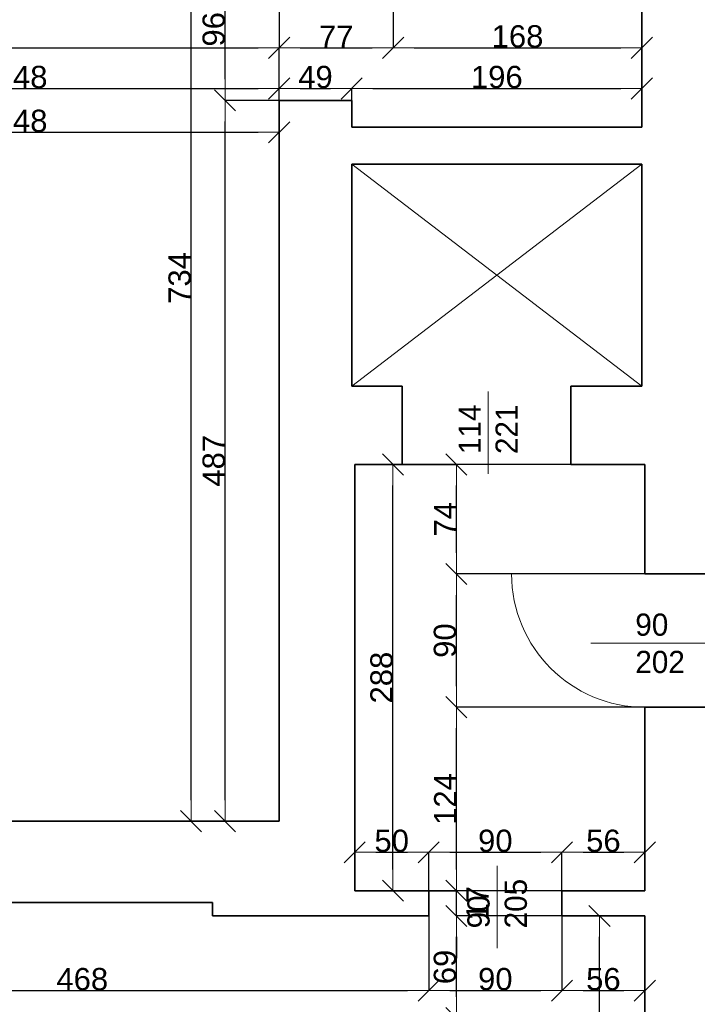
# Model space of a CAD drawing. Header units: metres. Extents: x 7506757 to 756746378, y 5735207 to 582114514.
# Tile 192 of 256: x 7547911 to 7552488, y 5897918 to 5904571. Entities that reach past the tile are written whole.
import ezdxf

# ---------------------------------------------------------------- set-up
doc = ezdxf.new("R2010")
doc.units = ezdxf.units.M
doc.header["$MEASUREMENT"] = 0
doc.header["$PDMODE"] = 2
doc.layers.get('0').update_dxf_attribs({"color": 250, "linetype": 'CONTINUOUS', "lineweight": 100, "plot": 0})
doc.layers.get('Defpoints').update_dxf_attribs({"linetype": 'CONTINUOUS'})
for name, color, linetype, lineweight in [('ELEKTRYKA141', 7, 'CONTINUOUS', 0), ('M_OCIANA6', 5, 'CONTINUOUS', 35), ('M_OPISY141', 7, 'CONTINUOUS', 0), ('opis1', 7, 'CONTINUOUS', 13)]:
    doc.layers.add(name, color=color, linetype=linetype, lineweight=lineweight)
doc.layers.add('PWYMIAR', color=7, linetype='CONTINUOUS')
doc.styles.add('GENERATED_STYLE_1', font='arial.ttf')
doc.styles.add('GENERATED_STYLE_2', font='txt')
doc.dimstyles.new('GENERATED_STYLE__1', dxfattribs={"dimtxt": 150, "dimasz": 142.5, "dimexe": 0.18, "dimexo": 0, "dimgap": 0.09, "dimtad": 1, "dimdec": 0, "dimlfac": 0.1, "dimzin": 0, "dimdsep": 46, "dimtxsty": 'GENERATED_STYLE_1', "dimblk": 'ARROWHEAD_6', "dimblk1": 'ARROWHEAD_6', "dimblk2": 'ARROWHEAD_6', "dimcen": 0.09, "dimclrd": 251, "dimclre": 251, "dimclrt": 7, "dimazin": 0, "dimtfac": 1, "dimtdec": 4, "dimtmove": 0, "dimatfit": 3, "dimfxl": 0, "dimtolj": 1, "dimtzin": 0, "dimarcsym": 0})
doc.dimstyles.new('GENERATED_STYLE__2', dxfattribs={"dimtxt": 150, "dimasz": 142.5, "dimexe": 0.18, "dimexo": 0, "dimgap": 0.09, "dimtad": 1, "dimtih": 1, "dimtoh": 1, "dimdec": 0, "dimlfac": 0.1, "dimzin": 0, "dimdsep": 46, "dimtxsty": 'GENERATED_STYLE_1', "dimblk": 'ARROWHEAD_6', "dimblk1": 'ARROWHEAD_6', "dimblk2": 'ARROWHEAD_6', "dimcen": 0.09, "dimclrd": 251, "dimclre": 251, "dimclrt": 7, "dimazin": 0, "dimtfac": 1, "dimtdec": 4, "dimtmove": 0, "dimatfit": 3, "dimfxl": 0, "dimtolj": 1, "dimtzin": 0, "dimarcsym": 0})
doc.dimstyles.new('GENERATED_STYLE__3', dxfattribs={"dimtxt": 150, "dimasz": 142.5, "dimexe": 0.18, "dimexo": 0, "dimgap": 0.09, "dimtad": 1, "dimdec": 0, "dimlfac": 0.1, "dimzin": 0, "dimdsep": 46, "dimtxsty": 'GENERATED_STYLE_1', "dimblk": 'ARROWHEAD_6', "dimblk1": 'ARROWHEAD_6', "dimblk2": 'ARROWHEAD_6', "dimcen": 0.09, "dimclrd": 251, "dimclre": 251, "dimclrt": 7, "dimazin": 0, "dimtfac": 1, "dimtdec": 4, "dimtmove": 2, "dimatfit": 3, "dimfxl": 0, "dimtolj": 1, "dimtzin": 0, "dimarcsym": 0})
doc.dimstyles.new('GENERATED_STYLE__4', dxfattribs={"dimtxt": 150, "dimasz": 142.5, "dimexe": 0.18, "dimexo": 0, "dimgap": 0.09, "dimtad": 1, "dimtih": 1, "dimtoh": 1, "dimdec": 0, "dimlfac": 0.1, "dimzin": 0, "dimdsep": 46, "dimtxsty": 'GENERATED_STYLE_1', "dimblk": 'ARROWHEAD_6', "dimblk1": 'ARROWHEAD_6', "dimblk2": 'ARROWHEAD_6', "dimcen": 0.09, "dimclrd": 251, "dimclre": 251, "dimclrt": 7, "dimazin": 0, "dimtfac": 1, "dimtdec": 4, "dimtmove": 2, "dimatfit": 3, "dimfxl": 0, "dimtolj": 1, "dimtzin": 0, "dimarcsym": 0})

# ---------------------------------------------------------------- blocks, each defined once
blk = doc.blocks.new('ARROWHEAD_6')
at = {"color": 0, "linetype": 'Continuous', "lineweight": 0}
for p, q in [((-0.5, -0.5), (0.5, 0.5)), ((0, 0), (-1, 0))]:
    blk.add_line(p, q, dxfattribs=at)
blk = doc.blocks.new('*D5150')
at = {"layer": 'Defpoints', "color": 0, "linetype": 'Continuous', "transparency": 16777216}
for p in [(7549663.4, 5904106), (7546183.4, 5901245.6), (7549663.4, 5899155.6)]:
    blk.add_point(p, dxfattribs=at)
at = {"layer": 'PWYMIAR', "color": 251, "linetype": 'Continuous', "lineweight": -2, "transparency": 16777216}
for p, q in [((7546183.4, 5901245.6), (7546183.4, 5904106.2)), ((7546325.9, 5904106), (7549520.9, 5904106)), ((7549663.4, 5899155.6), (7549663.4, 5904106.2))]:
    blk.add_line(p, q, dxfattribs=at)
at = {"layer": 'PWYMIAR', "color": 251, "linetype": 'Continuous', "lineweight": -2, "transparency": 16777216, "xscale": 142.5, "yscale": 142.5, "zscale": 142.5, "rotation": 180}
blk.add_blockref('ARROWHEAD_6', (7546183.4, 5904106), dxfattribs=at)
at = {"layer": 'PWYMIAR', "color": 251, "linetype": 'Continuous', "lineweight": -2, "transparency": 16777216, "xscale": 142.5, "yscale": 142.5, "zscale": 142.5}
blk.add_blockref('ARROWHEAD_6', (7549663.4, 5904106), dxfattribs=at)
at = {"layer": 'PWYMIAR', "color": 7, "linetype": 'Continuous', "lineweight": 13, "transparency": 16777216, "insert": (7547923.4, 5904182.8), "char_height": 150, "attachment_point": 5, "style": 'GENERATED_STYLE_1'}
blk.add_mtext('\\A1;348', dxfattribs=at)
blk = doc.blocks.new('*D5151')
at = {"layer": 'Defpoints', "color": 0, "linetype": 'Continuous', "transparency": 16777216}
for p in [(7550153.4, 5904106), (7550153.4, 5904025.6), (7549663.4, 5899155.6)]:
    blk.add_point(p, dxfattribs=at)
at = {"layer": 'PWYMIAR', "color": 251, "linetype": 'Continuous', "lineweight": -2, "transparency": 16777216}
for p, q in [((7549663.4, 5899155.6), (7549663.4, 5904106.2)), ((7549805.9, 5904106), (7550010.9, 5904106)), ((7550153.4, 5904025.6), (7550153.4, 5904106.2))]:
    blk.add_line(p, q, dxfattribs=at)
at = {"layer": 'PWYMIAR', "color": 251, "linetype": 'Continuous', "lineweight": -2, "transparency": 16777216, "xscale": 142.5, "yscale": 142.5, "zscale": 142.5, "rotation": 180}
blk.add_blockref('ARROWHEAD_6', (7549663.4, 5904106), dxfattribs=at)
at = {"layer": 'PWYMIAR', "color": 251, "linetype": 'Continuous', "lineweight": -2, "transparency": 16777216, "xscale": 142.5, "yscale": 142.5, "zscale": 142.5}
blk.add_blockref('ARROWHEAD_6', (7550153.4, 5904106), dxfattribs=at)
at = {"layer": 'PWYMIAR', "color": 7, "linetype": 'Continuous', "lineweight": 13, "transparency": 16777216, "insert": (7549908.4, 5904182.7), "char_height": 150, "attachment_point": 5, "style": 'GENERATED_STYLE_1'}
blk.add_mtext('\\A1;49', dxfattribs=at)
blk = doc.blocks.new('*D5152')
at = {"layer": 'Defpoints', "color": 0, "linetype": 'Continuous', "transparency": 16777216}
for p in [(7552113.4, 5904106), (7550153.4, 5904025.6), (7552113.4, 5903845.6)]:
    blk.add_point(p, dxfattribs=at)
at = {"layer": 'PWYMIAR', "color": 251, "linetype": 'Continuous', "lineweight": -2, "transparency": 16777216}
for p, q in [((7550153.4, 5904025.6), (7550153.4, 5904106.2)), ((7550295.9, 5904106), (7551970.9, 5904106)), ((7552113.4, 5903845.6), (7552113.4, 5904106.2))]:
    blk.add_line(p, q, dxfattribs=at)
at = {"layer": 'PWYMIAR', "color": 251, "linetype": 'Continuous', "lineweight": -2, "transparency": 16777216, "xscale": 142.5, "yscale": 142.5, "zscale": 142.5, "rotation": 180}
blk.add_blockref('ARROWHEAD_6', (7550153.4, 5904106), dxfattribs=at)
at = {"layer": 'PWYMIAR', "color": 251, "linetype": 'Continuous', "lineweight": -2, "transparency": 16777216, "xscale": 142.5, "yscale": 142.5, "zscale": 142.5}
blk.add_blockref('ARROWHEAD_6', (7552113.4, 5904106), dxfattribs=at)
at = {"layer": 'PWYMIAR', "color": 7, "linetype": 'Continuous', "lineweight": 13, "transparency": 16777216, "insert": (7551133.4, 5904182.7), "char_height": 150, "attachment_point": 5, "style": 'GENERATED_STYLE_1'}
blk.add_mtext('\\A1;196', dxfattribs=at)
blk = doc.blocks.new('*D5174')
at = {"layer": 'Defpoints', "color": 0, "linetype": 'Continuous', "transparency": 16777216}
for p in [(7549663.4, 5904380.6), (7544563.4, 5901245.6), (7549663.4, 5899155.6)]:
    blk.add_point(p, dxfattribs=at)
at = {"layer": 'PWYMIAR', "color": 251, "linetype": 'Continuous', "lineweight": -2, "transparency": 16777216}
for p, q in [((7544563.4, 5901245.6), (7544563.4, 5904380.7)), ((7544705.9, 5904380.6), (7549520.9, 5904380.6)), ((7549663.4, 5899155.6), (7549663.4, 5904380.7))]:
    blk.add_line(p, q, dxfattribs=at)
at = {"layer": 'PWYMIAR', "color": 251, "linetype": 'Continuous', "lineweight": -2, "transparency": 16777216, "xscale": 142.5, "yscale": 142.5, "zscale": 142.5, "rotation": 180}
blk.add_blockref('ARROWHEAD_6', (7544563.4, 5904380.6), dxfattribs=at)
at = {"layer": 'PWYMIAR', "color": 251, "linetype": 'Continuous', "lineweight": -2, "transparency": 16777216, "xscale": 142.5, "yscale": 142.5, "zscale": 142.5}
blk.add_blockref('ARROWHEAD_6', (7549663.4, 5904380.6), dxfattribs=at)
at = {"layer": 'PWYMIAR', "color": 7, "linetype": 'Continuous', "lineweight": 13, "transparency": 16777216, "insert": (7547113.4, 5904457.2), "char_height": 150, "attachment_point": 5, "style": 'GENERATED_STYLE_1'}
blk.add_mtext('\\A1;510', dxfattribs=at)
blk = doc.blocks.new('*D5175')
at = {"layer": 'Defpoints', "color": 0, "linetype": 'Continuous', "transparency": 16777216}
for p in [(7549298.2, 5904025.6), (7549663.4, 5904025.6), (7549663.4, 5899155.6)]:
    blk.add_point(p, dxfattribs=at)
at = {"layer": 'PWYMIAR', "color": 251, "linetype": 'Continuous', "lineweight": -2, "transparency": 16777216}
for p, q in [((7549663.4, 5904025.6), (7549298, 5904025.6)), ((7549298.2, 5899298.1), (7549298.2, 5903883.1)), ((7549663.4, 5899155.6), (7549298, 5899155.6))]:
    blk.add_line(p, q, dxfattribs=at)
at = {"layer": 'PWYMIAR', "color": 251, "linetype": 'Continuous', "lineweight": -2, "transparency": 16777216, "xscale": 142.5, "yscale": 142.5, "zscale": 142.5}
for p, rotation in [((7549298.2, 5904025.6), 90), ((7549298.2, 5899155.6), 270)]:
    blk.add_blockref('ARROWHEAD_6', p, dxfattribs=dict(at, rotation=rotation))
at = {"layer": 'PWYMIAR', "color": 7, "linetype": 'Continuous', "lineweight": 13, "transparency": 16777216, "insert": (7549221.6, 5901590.6), "char_height": 150, "attachment_point": 5, "rotation": 90, "style": 'GENERATED_STYLE_1'}
blk.add_mtext('\\A1;487', dxfattribs=at)
blk = doc.blocks.new('*D5176')
at = {"layer": 'Defpoints', "color": 0, "linetype": 'Continuous', "transparency": 16777216}
for p in [(7549298.2, 5904985.6), (7549663.4, 5904985.6), (7549663.4, 5904025.6)]:
    blk.add_point(p, dxfattribs=at)
at = {"layer": 'PWYMIAR', "color": 251, "linetype": 'Continuous', "lineweight": -2, "transparency": 16777216}
for p, q in [((7549663.4, 5904985.6), (7549298, 5904985.6)), ((7549298.2, 5904168.1), (7549298.2, 5904843.1)), ((7549663.4, 5904025.6), (7549298, 5904025.6))]:
    blk.add_line(p, q, dxfattribs=at)
at = {"layer": 'PWYMIAR', "color": 251, "linetype": 'Continuous', "lineweight": -2, "transparency": 16777216, "xscale": 142.5, "yscale": 142.5, "zscale": 142.5}
for p, rotation in [((7549298.2, 5904985.6), 90), ((7549298.2, 5904025.6), 270)]:
    blk.add_blockref('ARROWHEAD_6', p, dxfattribs=dict(at, rotation=rotation))
at = {"layer": 'PWYMIAR', "color": 7, "linetype": 'Continuous', "lineweight": 13, "transparency": 16777216, "insert": (7549221.6, 5904505.6), "char_height": 150, "attachment_point": 5, "rotation": 90, "style": 'GENERATED_STYLE_1'}
blk.add_mtext('\\A1;96', dxfattribs=at)
blk = doc.blocks.new('*D5178')
at = {"layer": 'Defpoints', "color": 0, "linetype": 'Continuous', "transparency": 16777216}
for p in [(7549068.3, 5906495.6), (7549663.4, 5906495.6), (7549663.4, 5899155.6)]:
    blk.add_point(p, dxfattribs=at)
at = {"layer": 'PWYMIAR', "color": 251, "linetype": 'Continuous', "lineweight": -2, "transparency": 16777216}
for p, q in [((7549663.4, 5906495.6), (7549068.1, 5906495.6)), ((7549068.3, 5899298.1), (7549068.3, 5906353.1)), ((7549663.4, 5899155.6), (7549068.1, 5899155.6))]:
    blk.add_line(p, q, dxfattribs=at)
at = {"layer": 'PWYMIAR', "color": 251, "linetype": 'Continuous', "lineweight": -2, "transparency": 16777216, "xscale": 142.5, "yscale": 142.5, "zscale": 142.5}
for p, rotation in [((7549068.3, 5906495.6), 90), ((7549068.3, 5899155.6), 270)]:
    blk.add_blockref('ARROWHEAD_6', p, dxfattribs=dict(at, rotation=rotation))
at = {"layer": 'PWYMIAR', "color": 7, "linetype": 'Continuous', "lineweight": 13, "transparency": 16777216, "insert": (7548991.6, 5902825.6), "char_height": 150, "attachment_point": 5, "rotation": 90, "style": 'GENERATED_STYLE_1'}
blk.add_mtext('\\A1;734', dxfattribs=at)
blk = doc.blocks.new('*D5188')
at = {"layer": 'Defpoints', "color": 0, "linetype": 'Continuous', "transparency": 16777216}
for p in [(7545993.4, 5898605.6), (7550673.4, 5898515.6), (7550673.4, 5898011)]:
    blk.add_point(p, dxfattribs=at)
at = {"layer": 'PWYMIAR', "color": 251, "linetype": 'Continuous', "lineweight": -2, "transparency": 16777216}
for p, q in [((7545993.4, 5898605.6), (7545993.4, 5898010.8)), ((7550673.4, 5898515.6), (7550673.4, 5898010.8)), ((7546135.9, 5898011), (7550530.9, 5898011))]:
    blk.add_line(p, q, dxfattribs=at)
at = {"layer": 'PWYMIAR', "color": 251, "linetype": 'Continuous', "lineweight": -2, "transparency": 16777216, "xscale": 142.5, "yscale": 142.5, "zscale": 142.5, "rotation": 180}
blk.add_blockref('ARROWHEAD_6', (7545993.4, 5898011), dxfattribs=at)
at = {"layer": 'PWYMIAR', "color": 251, "linetype": 'Continuous', "lineweight": -2, "transparency": 16777216, "xscale": 142.5, "yscale": 142.5, "zscale": 142.5}
blk.add_blockref('ARROWHEAD_6', (7550673.4, 5898011), dxfattribs=at)
at = {"layer": 'PWYMIAR', "color": 7, "linetype": 'Continuous', "lineweight": 13, "transparency": 16777216, "insert": (7548333.4, 5898087.7), "char_height": 150, "attachment_point": 5, "style": 'GENERATED_STYLE_1'}
blk.add_mtext('\\A1;468', dxfattribs=at)
blk = doc.blocks.new('*D5189')
at = {"layer": 'Defpoints', "color": 0, "linetype": 'Continuous', "transparency": 16777216}
for p in [(7550673.4, 5898515.6), (7551573.4, 5898515.6), (7551573.4, 5898011)]:
    blk.add_point(p, dxfattribs=at)
at = {"layer": 'PWYMIAR', "color": 251, "linetype": 'Continuous', "lineweight": -2, "transparency": 16777216}
for p, q in [((7550673.4, 5898515.6), (7550673.4, 5898010.8)), ((7551573.4, 5898515.6), (7551573.4, 5898010.8)), ((7550815.9, 5898011), (7551430.9, 5898011))]:
    blk.add_line(p, q, dxfattribs=at)
at = {"layer": 'PWYMIAR', "color": 251, "linetype": 'Continuous', "lineweight": -2, "transparency": 16777216, "xscale": 142.5, "yscale": 142.5, "zscale": 142.5, "rotation": 180}
blk.add_blockref('ARROWHEAD_6', (7550673.4, 5898011), dxfattribs=at)
at = {"layer": 'PWYMIAR', "color": 251, "linetype": 'Continuous', "lineweight": -2, "transparency": 16777216, "xscale": 142.5, "yscale": 142.5, "zscale": 142.5}
blk.add_blockref('ARROWHEAD_6', (7551573.4, 5898011), dxfattribs=at)
at = {"layer": 'PWYMIAR', "color": 7, "linetype": 'Continuous', "lineweight": 13, "transparency": 16777216, "insert": (7551123.4, 5898087.7), "char_height": 150, "attachment_point": 5, "style": 'GENERATED_STYLE_1'}
blk.add_mtext('\\A1;90', dxfattribs=at)
blk = doc.blocks.new('*D5190')
at = {"layer": 'Defpoints', "color": 0, "linetype": 'Continuous', "transparency": 16777216}
for p in [(7551573.4, 5898515.6), (7552133.4, 5898515.6), (7552133.4, 5898011)]:
    blk.add_point(p, dxfattribs=at)
at = {"layer": 'PWYMIAR', "color": 251, "linetype": 'Continuous', "lineweight": -2, "transparency": 16777216}
for p, q in [((7551573.4, 5898515.6), (7551573.4, 5898010.8)), ((7552133.4, 5898515.6), (7552133.4, 5898010.8)), ((7551715.9, 5898011), (7551990.9, 5898011))]:
    blk.add_line(p, q, dxfattribs=at)
at = {"layer": 'PWYMIAR', "color": 251, "linetype": 'Continuous', "lineweight": -2, "transparency": 16777216, "xscale": 142.5, "yscale": 142.5, "zscale": 142.5, "rotation": 180}
blk.add_blockref('ARROWHEAD_6', (7551573.4, 5898011), dxfattribs=at)
at = {"layer": 'PWYMIAR', "color": 251, "linetype": 'Continuous', "lineweight": -2, "transparency": 16777216, "xscale": 142.5, "yscale": 142.5, "zscale": 142.5}
blk.add_blockref('ARROWHEAD_6', (7552133.4, 5898011), dxfattribs=at)
at = {"layer": 'PWYMIAR', "color": 7, "linetype": 'Continuous', "lineweight": 13, "transparency": 16777216, "insert": (7551853.4, 5898087.7), "char_height": 150, "attachment_point": 5, "style": 'GENERATED_STYLE_1'}
blk.add_mtext('\\A1;56', dxfattribs=at)
blk = doc.blocks.new('*D5202')
at = {"layer": 'Defpoints', "color": 0, "linetype": 'Continuous', "transparency": 16777216}
for p in [(7549663.4, 5904985.6), (7550433.4, 5905015.6), (7550433.4, 5904380.6)]:
    blk.add_point(p, dxfattribs=at)
at = {"layer": 'PWYMIAR', "color": 251, "linetype": 'Continuous', "lineweight": -2, "transparency": 16777216}
for p, q in [((7549663.4, 5904985.6), (7549663.4, 5904380.4)), ((7550433.4, 5905015.6), (7550433.4, 5904380.4)), ((7549805.9, 5904380.6), (7550290.9, 5904380.6))]:
    blk.add_line(p, q, dxfattribs=at)
at = {"layer": 'PWYMIAR', "color": 251, "linetype": 'Continuous', "lineweight": -2, "transparency": 16777216, "xscale": 142.5, "yscale": 142.5, "zscale": 142.5, "rotation": 180}
blk.add_blockref('ARROWHEAD_6', (7549663.4, 5904380.6), dxfattribs=at)
at = {"layer": 'PWYMIAR', "color": 251, "linetype": 'Continuous', "lineweight": -2, "transparency": 16777216, "xscale": 142.5, "yscale": 142.5, "zscale": 142.5}
blk.add_blockref('ARROWHEAD_6', (7550433.4, 5904380.6), dxfattribs=at)
at = {"layer": 'PWYMIAR', "color": 7, "linetype": 'Continuous', "lineweight": 13, "transparency": 16777216, "insert": (7550048.4, 5904455.7), "char_height": 150, "attachment_point": 5, "style": 'GENERATED_STYLE_1'}
blk.add_mtext('\\A1;77', dxfattribs=at)
blk = doc.blocks.new('*D5203')
at = {"layer": 'Defpoints', "color": 0, "linetype": 'Continuous', "transparency": 16777216}
for p in [(7550433.4, 5905015.6), (7552113.4, 5905015.6), (7552113.4, 5904380.6)]:
    blk.add_point(p, dxfattribs=at)
at = {"layer": 'PWYMIAR', "color": 251, "linetype": 'Continuous', "lineweight": -2, "transparency": 16777216}
for p, q in [((7550433.4, 5905015.6), (7550433.4, 5904380.4)), ((7552113.4, 5905015.6), (7552113.4, 5904380.4)), ((7550575.9, 5904380.6), (7551970.9, 5904380.6))]:
    blk.add_line(p, q, dxfattribs=at)
at = {"layer": 'PWYMIAR', "color": 251, "linetype": 'Continuous', "lineweight": -2, "transparency": 16777216, "xscale": 142.5, "yscale": 142.5, "zscale": 142.5, "rotation": 180}
blk.add_blockref('ARROWHEAD_6', (7550433.4, 5904380.6), dxfattribs=at)
at = {"layer": 'PWYMIAR', "color": 251, "linetype": 'Continuous', "lineweight": -2, "transparency": 16777216, "xscale": 142.5, "yscale": 142.5, "zscale": 142.5}
blk.add_blockref('ARROWHEAD_6', (7552113.4, 5904380.6), dxfattribs=at)
at = {"layer": 'PWYMIAR', "color": 7, "linetype": 'Continuous', "lineweight": 13, "transparency": 16777216, "insert": (7551273.4, 5904457.2), "char_height": 150, "attachment_point": 5, "style": 'GENERATED_STYLE_1'}
blk.add_mtext('\\A1;168', dxfattribs=at)
blk = doc.blocks.new('*D5223')
at = {"layer": 'Defpoints', "color": 0, "linetype": 'Continuous', "transparency": 16777216}
for p in [(7549663.4, 5903809.7), (7546183.4, 5901245.6), (7549663.4, 5899155.6)]:
    blk.add_point(p, dxfattribs=at)
at = {"layer": 'PWYMIAR', "color": 251, "linetype": 'Continuous', "lineweight": -2, "transparency": 16777216}
for p, q in [((7546183.4, 5901245.6), (7546183.4, 5903809.9)), ((7546325.9, 5903809.7), (7549520.9, 5903809.7)), ((7549663.4, 5899155.6), (7549663.4, 5903809.9))]:
    blk.add_line(p, q, dxfattribs=at)
at = {"layer": 'PWYMIAR', "color": 251, "linetype": 'Continuous', "lineweight": -2, "transparency": 16777216, "xscale": 142.5, "yscale": 142.5, "zscale": 142.5, "rotation": 180}
blk.add_blockref('ARROWHEAD_6', (7546183.4, 5903809.7), dxfattribs=at)
at = {"layer": 'PWYMIAR', "color": 251, "linetype": 'Continuous', "lineweight": -2, "transparency": 16777216, "xscale": 142.5, "yscale": 142.5, "zscale": 142.5}
blk.add_blockref('ARROWHEAD_6', (7549663.4, 5903809.7), dxfattribs=at)
at = {"layer": 'PWYMIAR', "color": 7, "linetype": 'Continuous', "lineweight": 13, "transparency": 16777216, "insert": (7547923.4, 5903886.5), "char_height": 150, "attachment_point": 5, "style": 'GENERATED_STYLE_1'}
blk.add_mtext('\\A1;348', dxfattribs=at)
blk = doc.blocks.new('*D5250')
at = {"layer": 'Defpoints', "color": 0, "linetype": 'Continuous', "transparency": 16777216}
for p in [(7550860.1, 5898515.6), (7551573.4, 5898515.6), (7552133.4, 5897825.6)]:
    blk.add_point(p, dxfattribs=at)
at = {"layer": 'PWYMIAR', "color": 251, "linetype": 'Continuous', "lineweight": -2, "transparency": 16777216}
for p, q in [((7551573.4, 5898515.6), (7550860, 5898515.6)), ((7550860.1, 5897968.1), (7550860.1, 5898373.1)), ((7552133.4, 5897825.6), (7550860, 5897825.6))]:
    blk.add_line(p, q, dxfattribs=at)
at = {"layer": 'PWYMIAR', "color": 251, "linetype": 'Continuous', "lineweight": -2, "transparency": 16777216, "xscale": 142.5, "yscale": 142.5, "zscale": 142.5}
for p, rotation in [((7550860.1, 5898515.6), 90), ((7550860.1, 5897825.6), 270)]:
    blk.add_blockref('ARROWHEAD_6', p, dxfattribs=dict(at, rotation=rotation))
at = {"layer": 'PWYMIAR', "color": 7, "linetype": 'Continuous', "lineweight": 13, "transparency": 16777216, "insert": (7550783.5, 5898170.6), "char_height": 150, "attachment_point": 5, "rotation": 90, "style": 'GENERATED_STYLE_1'}
blk.add_mtext('\\A1;69', dxfattribs=at)
blk = doc.blocks.new('*D5251')
at = {"layer": 'Defpoints', "color": 0, "linetype": 'Continuous', "transparency": 16777216}
for p in [(7550173.4, 5898685.6), (7550860.1, 5898685.6), (7551573.4, 5898515.6)]:
    blk.add_point(p, dxfattribs=at)
at = {"layer": 'PWYMIAR', "color": 251, "linetype": 'Continuous', "lineweight": -2, "transparency": 16777216}
for p, q in [((7550860.1, 5898828.1), (7550860.1, 5898970.6)), ((7550173.4, 5898685.6), (7550860.3, 5898685.6)), ((7550860.1, 5898515.6), (7550860.1, 5898685.6)), ((7551573.4, 5898515.6), (7550860, 5898515.6)), ((7550860.1, 5898373.1), (7550860.1, 5898230.6))]:
    blk.add_line(p, q, dxfattribs=at)
at = {"layer": 'PWYMIAR', "color": 251, "linetype": 'Continuous', "lineweight": -2, "transparency": 16777216, "xscale": 142.5, "yscale": 142.5, "zscale": 142.5}
for p, rotation in [((7550860.1, 5898685.6), 270), ((7550860.1, 5898515.6), 90)]:
    blk.add_blockref('ARROWHEAD_6', p, dxfattribs=dict(at, rotation=rotation))
at = {"layer": 'PWYMIAR', "color": 7, "linetype": 'Continuous', "lineweight": 13, "transparency": 16777216, "insert": (7551002.6, 5898600.6), "char_height": 150, "attachment_point": 5, "rotation": 90, "style": 'GENERATED_STYLE_1'}
blk.add_mtext('\\A1;17', dxfattribs=at)
blk = doc.blocks.new('*D5252')
at = {"layer": 'Defpoints', "color": 0, "linetype": 'Continuous', "transparency": 16777216}
for p in [(7550860.1, 5899925.6), (7552133.4, 5899925.6), (7550173.4, 5898685.6)]:
    blk.add_point(p, dxfattribs=at)
at = {"layer": 'PWYMIAR', "color": 251, "linetype": 'Continuous', "lineweight": -2, "transparency": 16777216}
for p, q in [((7552133.4, 5899925.6), (7550860, 5899925.6)), ((7550860.1, 5898828.1), (7550860.1, 5899783.1)), ((7550173.4, 5898685.6), (7550860.3, 5898685.6))]:
    blk.add_line(p, q, dxfattribs=at)
at = {"layer": 'PWYMIAR', "color": 251, "linetype": 'Continuous', "lineweight": -2, "transparency": 16777216, "xscale": 142.5, "yscale": 142.5, "zscale": 142.5}
for p, rotation in [((7550860.1, 5899925.6), 90), ((7550860.1, 5898685.6), 270)]:
    blk.add_blockref('ARROWHEAD_6', p, dxfattribs=dict(at, rotation=rotation))
at = {"layer": 'PWYMIAR', "color": 7, "linetype": 'Continuous', "lineweight": 13, "transparency": 16777216, "insert": (7550784.7, 5899305.6), "char_height": 150, "attachment_point": 5, "rotation": 90, "style": 'GENERATED_STYLE_1'}
blk.add_mtext('\\A1;124', dxfattribs=at)
blk = doc.blocks.new('*D5253')
at = {"layer": 'Defpoints', "color": 0, "linetype": 'Continuous', "transparency": 16777216}
for p in [(7550860.1, 5900825.6), (7552133.4, 5900825.6), (7552133.4, 5899925.6)]:
    blk.add_point(p, dxfattribs=at)
at = {"layer": 'PWYMIAR', "color": 251, "linetype": 'Continuous', "lineweight": -2, "transparency": 16777216}
for p, q in [((7552133.4, 5900825.6), (7550860, 5900825.6)), ((7550860.1, 5900068.1), (7550860.1, 5900683.1)), ((7552133.4, 5899925.6), (7550860, 5899925.6))]:
    blk.add_line(p, q, dxfattribs=at)
at = {"layer": 'PWYMIAR', "color": 251, "linetype": 'Continuous', "lineweight": -2, "transparency": 16777216, "xscale": 142.5, "yscale": 142.5, "zscale": 142.5}
for p, rotation in [((7550860.1, 5900825.6), 90), ((7550860.1, 5899925.6), 270)]:
    blk.add_blockref('ARROWHEAD_6', p, dxfattribs=dict(at, rotation=rotation))
at = {"layer": 'PWYMIAR', "color": 7, "linetype": 'Continuous', "lineweight": 13, "transparency": 16777216, "insert": (7550783.5, 5900375.6), "char_height": 150, "attachment_point": 5, "rotation": 90, "style": 'GENERATED_STYLE_1'}
blk.add_mtext('\\A1;90', dxfattribs=at)
blk = doc.blocks.new('*D5254')
at = {"layer": 'Defpoints', "color": 0, "linetype": 'Continuous', "transparency": 16777216}
for p in [(7550173.4, 5901565.6), (7550860.1, 5901565.6), (7552133.4, 5900825.6)]:
    blk.add_point(p, dxfattribs=at)
at = {"layer": 'PWYMIAR', "color": 251, "linetype": 'Continuous', "lineweight": -2, "transparency": 16777216}
for p, q in [((7550173.4, 5901565.6), (7550860.3, 5901565.6)), ((7550860.1, 5900968.1), (7550860.1, 5901423.1)), ((7552133.4, 5900825.6), (7550860, 5900825.6))]:
    blk.add_line(p, q, dxfattribs=at)
at = {"layer": 'PWYMIAR', "color": 251, "linetype": 'Continuous', "lineweight": -2, "transparency": 16777216, "xscale": 142.5, "yscale": 142.5, "zscale": 142.5}
for p, rotation in [((7550860.1, 5901565.6), 90), ((7550860.1, 5900825.6), 270)]:
    blk.add_blockref('ARROWHEAD_6', p, dxfattribs=dict(at, rotation=rotation))
at = {"layer": 'PWYMIAR', "color": 7, "linetype": 'Continuous', "lineweight": 13, "transparency": 16777216, "insert": (7550785.1, 5901195.6), "char_height": 150, "attachment_point": 5, "rotation": 90, "style": 'GENERATED_STYLE_1'}
blk.add_mtext('\\A1;74', dxfattribs=at)
blk = doc.blocks.new('*D5255')
at = {"layer": 'Defpoints', "color": 0, "linetype": 'Continuous', "transparency": 16777216}
for p in [(7550673.4, 5898945.5), (7550173.4, 5898685.6), (7550673.4, 5898685.6)]:
    blk.add_point(p, dxfattribs=at)
at = {"layer": 'PWYMIAR', "color": 251, "linetype": 'Continuous', "lineweight": -2, "transparency": 16777216}
for p, q in [((7550173.4, 5898685.6), (7550173.4, 5898945.7)), ((7550315.9, 5898945.5), (7550530.9, 5898945.5)), ((7550673.4, 5898685.6), (7550673.4, 5898945.7))]:
    blk.add_line(p, q, dxfattribs=at)
at = {"layer": 'PWYMIAR', "color": 251, "linetype": 'Continuous', "lineweight": -2, "transparency": 16777216, "xscale": 142.5, "yscale": 142.5, "zscale": 142.5, "rotation": 180}
blk.add_blockref('ARROWHEAD_6', (7550173.4, 5898945.5), dxfattribs=at)
at = {"layer": 'PWYMIAR', "color": 251, "linetype": 'Continuous', "lineweight": -2, "transparency": 16777216, "xscale": 142.5, "yscale": 142.5, "zscale": 142.5}
blk.add_blockref('ARROWHEAD_6', (7550673.4, 5898945.5), dxfattribs=at)
at = {"layer": 'PWYMIAR', "color": 7, "linetype": 'Continuous', "lineweight": 13, "transparency": 16777216, "insert": (7550423.4, 5899022.2), "char_height": 150, "attachment_point": 5, "style": 'GENERATED_STYLE_1'}
blk.add_mtext('\\A1;50', dxfattribs=at)
blk = doc.blocks.new('*D5256')
at = {"layer": 'Defpoints', "color": 0, "linetype": 'Continuous', "transparency": 16777216}
for p in [(7551573.4, 5898945.5), (7550673.4, 5898685.6), (7551573.4, 5898685.6)]:
    blk.add_point(p, dxfattribs=at)
at = {"layer": 'PWYMIAR', "color": 251, "linetype": 'Continuous', "lineweight": -2, "transparency": 16777216}
for p, q in [((7550673.4, 5898685.6), (7550673.4, 5898945.7)), ((7550815.9, 5898945.5), (7551430.9, 5898945.5)), ((7551573.4, 5898685.6), (7551573.4, 5898945.7))]:
    blk.add_line(p, q, dxfattribs=at)
at = {"layer": 'PWYMIAR', "color": 251, "linetype": 'Continuous', "lineweight": -2, "transparency": 16777216, "xscale": 142.5, "yscale": 142.5, "zscale": 142.5, "rotation": 180}
blk.add_blockref('ARROWHEAD_6', (7550673.4, 5898945.5), dxfattribs=at)
at = {"layer": 'PWYMIAR', "color": 251, "linetype": 'Continuous', "lineweight": -2, "transparency": 16777216, "xscale": 142.5, "yscale": 142.5, "zscale": 142.5}
blk.add_blockref('ARROWHEAD_6', (7551573.4, 5898945.5), dxfattribs=at)
at = {"layer": 'PWYMIAR', "color": 7, "linetype": 'Continuous', "lineweight": 13, "transparency": 16777216, "insert": (7551123.4, 5899022.2), "char_height": 150, "attachment_point": 5, "style": 'GENERATED_STYLE_1'}
blk.add_mtext('\\A1;90', dxfattribs=at)
blk = doc.blocks.new('*D5257')
at = {"layer": 'Defpoints', "color": 0, "linetype": 'Continuous', "transparency": 16777216}
for p in [(7552133.4, 5898945.5), (7551573.4, 5898685.6), (7552133.4, 5898685.6)]:
    blk.add_point(p, dxfattribs=at)
at = {"layer": 'PWYMIAR', "color": 251, "linetype": 'Continuous', "lineweight": -2, "transparency": 16777216}
for p, q in [((7551573.4, 5898685.6), (7551573.4, 5898945.7)), ((7551715.9, 5898945.5), (7551990.9, 5898945.5)), ((7552133.4, 5898685.6), (7552133.4, 5898945.7))]:
    blk.add_line(p, q, dxfattribs=at)
at = {"layer": 'PWYMIAR', "color": 251, "linetype": 'Continuous', "lineweight": -2, "transparency": 16777216, "xscale": 142.5, "yscale": 142.5, "zscale": 142.5, "rotation": 180}
blk.add_blockref('ARROWHEAD_6', (7551573.4, 5898945.5), dxfattribs=at)
at = {"layer": 'PWYMIAR', "color": 251, "linetype": 'Continuous', "lineweight": -2, "transparency": 16777216, "xscale": 142.5, "yscale": 142.5, "zscale": 142.5}
blk.add_blockref('ARROWHEAD_6', (7552133.4, 5898945.5), dxfattribs=at)
at = {"layer": 'PWYMIAR', "color": 7, "linetype": 'Continuous', "lineweight": 13, "transparency": 16777216, "insert": (7551853.4, 5899022.2), "char_height": 150, "attachment_point": 5, "style": 'GENERATED_STYLE_1'}
blk.add_mtext('\\A1;56', dxfattribs=at)
blk = doc.blocks.new('*D5258')
at = {"layer": 'Defpoints', "color": 0, "linetype": 'Continuous', "transparency": 16777216}
for p in [(7550431.9, 5901565.6), (7552133.4, 5901565.6), (7552133.4, 5898685.6)]:
    blk.add_point(p, dxfattribs=at)
at = {"layer": 'PWYMIAR', "color": 251, "linetype": 'Continuous', "lineweight": -2, "transparency": 16777216}
for p, q in [((7552133.4, 5901565.6), (7550431.7, 5901565.6)), ((7550431.9, 5898828.1), (7550431.9, 5901423.1)), ((7552133.4, 5898685.6), (7550431.7, 5898685.6))]:
    blk.add_line(p, q, dxfattribs=at)
at = {"layer": 'PWYMIAR', "color": 251, "linetype": 'Continuous', "lineweight": -2, "transparency": 16777216, "xscale": 142.5, "yscale": 142.5, "zscale": 142.5}
for p, rotation in [((7550431.9, 5901565.6), 90), ((7550431.9, 5898685.6), 270)]:
    blk.add_blockref('ARROWHEAD_6', p, dxfattribs=dict(at, rotation=rotation))
at = {"layer": 'PWYMIAR', "color": 7, "linetype": 'Continuous', "lineweight": 13, "transparency": 16777216, "insert": (7550355.2, 5900125.6), "char_height": 150, "attachment_point": 5, "rotation": 90, "style": 'GENERATED_STYLE_1'}
blk.add_mtext('\\A1;288', dxfattribs=at)
blk = doc.blocks.new('*D5268')
at = {"layer": 'Defpoints', "color": 0, "linetype": 'Continuous', "transparency": 16777216}
for p in [(7551827.2, 5898515.6), (7552133.4, 5898515.6), (7550173.4, 5896135.6)]:
    blk.add_point(p, dxfattribs=at)
at = {"layer": 'PWYMIAR', "color": 251, "linetype": 'Continuous', "lineweight": -2, "transparency": 16777216}
for p, q in [((7552133.4, 5898515.6), (7551827.1, 5898515.6)), ((7551827.2, 5896278.1), (7551827.2, 5898373.1)), ((7550173.4, 5896135.6), (7551827.4, 5896135.6))]:
    blk.add_line(p, q, dxfattribs=at)
at = {"layer": 'PWYMIAR', "color": 251, "linetype": 'Continuous', "lineweight": -2, "transparency": 16777216, "xscale": 142.5, "yscale": 142.5, "zscale": 142.5}
for p, rotation in [((7551827.2, 5898515.6), 90), ((7551827.2, 5896135.6), 270)]:
    blk.add_blockref('ARROWHEAD_6', p, dxfattribs=dict(at, rotation=rotation))
at = {"layer": 'PWYMIAR', "color": 7, "linetype": 'Continuous', "lineweight": 13, "transparency": 16777216, "insert": (7551750.5, 5897325.6), "char_height": 150, "attachment_point": 5, "rotation": 90, "style": 'GENERATED_STYLE_1'}
blk.add_mtext('\\A1;238', dxfattribs=at)

msp = doc.modelspace()

# ---------------------------------------------------------------- linework, layer by layer
at = {"layer": 'ELEKTRYKA141', "linetype": 'Continuous'}
for p, q in [((7550153.4, 5902095.6), (7552113.4, 5903595.6)), ((7550153.4, 5903595.6), (7552113.4, 5902095.6)), ((7552133.4, 5900825.6), (7551233.4, 5900825.6))]:
    msp.add_line(p, q, dxfattribs=at)
msp.add_arc((7552133.4, 5900825.6), 900, 180, 270, dxfattribs=at)
at = {"layer": 'M_OCIANA6', "linetype": 'Continuous'}
for p, q in [((7552113.4, 5905015.6), (7552113.4, 5903845.6)), ((7550153.4, 5904025.6), (7549663.4, 5904025.6)), ((7549663.4, 5904025.6), (7549663.4, 5899155.6)), ((7550153.4, 5904025.6), (7550153.4, 5903845.6)), ((7550153.4, 5903845.6), (7552113.4, 5903845.6)), ((7550153.4, 5903595.6), (7552113.4, 5903595.6)), ((7550153.4, 5903595.6), (7550153.4, 5902095.6)), ((7552113.4, 5903595.6), (7552113.4, 5902095.6)), ((7550493.4, 5902095.6), (7550153.4, 5902095.6)), ((7550493.4, 5901565.6), (7550493.4, 5902095.6)), ((7551633.4, 5901565.6), (7551633.4, 5902095.6)), ((7552113.4, 5902095.6), (7551633.4, 5902095.6)), ((7550493.4, 5901565.6), (7550173.4, 5901565.6)), ((7550173.4, 5898685.6), (7550173.4, 5901565.6)), ((7552133.4, 5901565.6), (7551633.4, 5901565.6)), ((7552133.4, 5900825.6), (7552133.4, 5901565.6)), ((7552563.4, 5900825.6), (7552133.4, 5900825.6)), ((7552133.4, 5899925.6), (7552133.4, 5898685.6)), ((7552133.4, 5899925.6), (7552563.4, 5899925.6)), ((7546183.4, 5899155.6), (7549663.4, 5899155.6)), ((7550673.4, 5898685.6), (7550173.4, 5898685.6)), ((7550673.4, 5898515.6), (7550673.4, 5898685.6)), ((7551573.4, 5898515.6), (7551573.4, 5898685.6)), ((7551573.4, 5898685.6), (7552133.4, 5898685.6)), ((7547243.4, 5898605.6), (7549213.4, 5898605.6)), ((7549213.4, 5898605.6), (7549213.4, 5898515.6)), ((7549213.4, 5898515.6), (7550143.4, 5898515.6)), ((7550143.4, 5898515.6), (7550673.4, 5898515.6)), ((7551573.4, 5898515.6), (7552133.4, 5898515.6)), ((7552133.4, 5898515.6), (7552133.4, 5897825.6))]:
    msp.add_line(p, q, dxfattribs=at)
at = {"layer": 'M_OPISY141', "linetype": 'Continuous'}
for p, q in [((7551076.1, 5902058.2), (7551076.1, 5901501.5)), ((7551769.6, 5900357.6), (7552707.6, 5900357.6)), ((7551135.5, 5898853.6), (7551135.5, 5898296.9))]:
    msp.add_line(p, q, dxfattribs=at)

# ---------------------------------------------------------------- texts
at = {"layer": 'opis1', "linetype": 'Continuous', "char_height": 150, "width": 563.056, "attachment_point": 1, "rotation": 90, "style": 'GENERATED_STYLE_2'}
for s, insert, line_spacing_factor in [('{114\\P221}', (7550875.4, 5901635.8), 0.997246), ('{90\\P205}', (7550934.7, 5898431.3), 1.007581)]:
    msp.add_mtext(s, dxfattribs=dict(at, insert=insert, line_spacing_factor=line_spacing_factor))
at = {"layer": 'opis1', "linetype": 'Continuous', "insert": (7552069, 5900558.4), "char_height": 150, "width": 563.056, "attachment_point": 1, "line_spacing_factor": 1.007581, "style": 'GENERATED_STYLE_2'}
msp.add_mtext('{90\\P202}', dxfattribs=at)

# ---------------------------------------------------------------- dimensions: what is measured, and where the dimension line sits
at = {"layer": 'PWYMIAR', "color": 251, "linetype": 'Continuous', "lineweight": 13}
for base, p1, p2, dimstyle, picture, middle in [((7549068.3, 5906495.6), (7549663.4, 5899155.6), (7549663.4, 5906495.6), 'GENERATED_STYLE__3', '*D5178', (7548991.6, 5902825.6)), ((7549298.2, 5904985.6), (7549663.4, 5904025.6), (7549663.4, 5904985.6), 'GENERATED_STYLE__1', '*D5176', (7549221.6, 5904505.6)), ((7549298.2, 5904025.6), (7549663.4, 5899155.6), (7549663.4, 5904025.6), 'GENERATED_STYLE__1', '*D5175', (7549221.6, 5901590.6)), ((7550860.1, 5901565.6), (7552133.4, 5900825.6), (7550173.4, 5901565.6), 'GENERATED_STYLE__1', '*D5254', (7550785.1, 5901195.6)), ((7550431.9, 5901565.6), (7552133.4, 5898685.6), (7552133.4, 5901565.6), 'GENERATED_STYLE__1', '*D5258', (7550355.2, 5900125.6)), ((7550860.1, 5900825.6), (7552133.4, 5899925.6), (7552133.4, 5900825.6), 'GENERATED_STYLE__3', '*D5253', (7550783.5, 5900375.6)), ((7550860.1, 5899925.6), (7550173.4, 5898685.6), (7552133.4, 5899925.6), 'GENERATED_STYLE__1', '*D5252', (7550784.7, 5899305.6)), ((7550860.1, 5898685.6), (7551573.4, 5898515.6), (7550173.4, 5898685.6), 'GENERATED_STYLE__3', '*D5251', (7551002.6, 5898600.6)), ((7551827.2, 5898515.6), (7550173.4, 5896135.6), (7552133.4, 5898515.6), 'GENERATED_STYLE__1', '*D5268', (7551750.5, 5897325.6)), ((7550860.1, 5898515.6), (7552133.4, 5897825.6), (7551573.4, 5898515.6), 'GENERATED_STYLE__1', '*D5250', (7550783.5, 5898170.6))]:
    dim = msp.add_linear_dim(base=base, p1=p1, p2=p2, angle=90, dimstyle=dimstyle, dxfattribs=at)
    dim.commit()
    dim.dimension.update_dxf_attribs({"geometry": picture, "text_midpoint": middle})
for base, p1, p2, dimstyle, picture, middle in [((7550433.4, 5904380.6), (7549663.4, 5904985.6), (7550433.4, 5905015.6), 'GENERATED_STYLE__2', '*D5202', (7550048.4, 5904455.7)), ((7552113.4, 5904380.6), (7550433.4, 5905015.6), (7552113.4, 5905015.6), 'GENERATED_STYLE__2', '*D5203', (7551273.4, 5904457.2)), ((7549663.4, 5904380.6), (7544563.4, 5901245.6), (7549663.4, 5899155.6), 'GENERATED_STYLE__2', '*D5174', (7547113.4, 5904457.2)), ((7549663.4, 5904106), (7546183.4, 5901245.6), (7549663.4, 5899155.6), 'GENERATED_STYLE__2', '*D5150', (7547923.4, 5904182.8)), ((7550153.4, 5904106), (7549663.4, 5899155.6), (7550153.4, 5904025.6), 'GENERATED_STYLE__2', '*D5151', (7549908.4, 5904182.7)), ((7552113.4, 5904106), (7550153.4, 5904025.6), (7552113.4, 5903845.6), 'GENERATED_STYLE__2', '*D5152', (7551133.4, 5904182.7)), ((7549663.4, 5903809.7), (7546183.4, 5901245.6), (7549663.4, 5899155.6), 'GENERATED_STYLE__2', '*D5223', (7547923.4, 5903886.5)), ((7550673.4, 5898945.5), (7550173.4, 5898685.6), (7550673.4, 5898685.6), 'GENERATED_STYLE__2', '*D5255', (7550423.4, 5899022.2)), ((7551573.4, 5898945.5), (7550673.4, 5898685.6), (7551573.4, 5898685.6), 'GENERATED_STYLE__2', '*D5256', (7551123.4, 5899022.2)), ((7552133.4, 5898945.5), (7551573.4, 5898685.6), (7552133.4, 5898685.6), 'GENERATED_STYLE__2', '*D5257', (7551853.4, 5899022.2)), ((7550673.4, 5898011), (7545993.4, 5898605.6), (7550673.4, 5898515.6), 'GENERATED_STYLE__2', '*D5188', (7548333.4, 5898087.7)), ((7551573.4, 5898011), (7550673.4, 5898515.6), (7551573.4, 5898515.6), 'GENERATED_STYLE__2', '*D5189', (7551123.4, 5898087.7)), ((7552133.4, 5898011), (7551573.4, 5898515.6), (7552133.4, 5898515.6), 'GENERATED_STYLE__4', '*D5190', (7551853.4, 5898087.7))]:
    dim = msp.add_linear_dim(base=base, p1=p1, p2=p2, dimstyle=dimstyle, dxfattribs=at)
    dim.commit()
    dim.dimension.update_dxf_attribs({"geometry": picture, "text_midpoint": middle})

doc.saveas('drawing.dxf')
